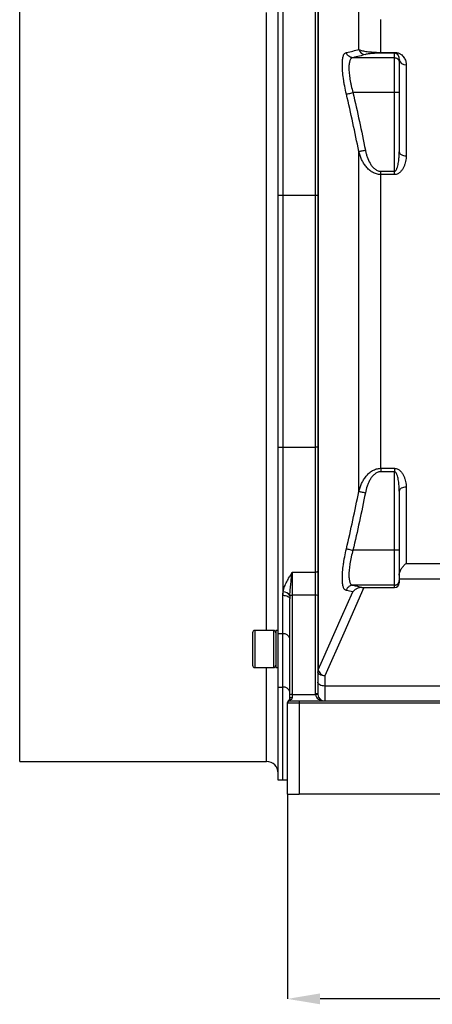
# Model space of a CAD drawing. Header units: millimetres. Extents: x 5 to 589, y 5 to 415.
# Tile 11 of 17: x 364 to 409, y 244 to 349. Entities that reach past the tile are written whole.
import ezdxf

# ---------------------------------------------------------------- set-up
doc = ezdxf.new("R2010")
doc.units = ezdxf.units.MM
doc.header["$PDSIZE"] = -1
doc.layers.add('QUOTE', color=1, linetype='Continuous')
doc.styles.add('SLDTEXTSTYLE0', font='TXT', dxfattribs={"width": 0.75})
doc.dimstyles.new('SLDDIMSTYLE0', dxfattribs={"dimtxt": 3.5, "dimasz": 3.5, "dimexe": 0, "dimexo": 0.0625, "dimgap": 0.875, "dimtad": 1, "dimdec": 1, "dimlfac": 4, "dimrnd": 1e-09, "dimzin": 12, "dimdsep": 46, "dimtxsty": 'SLDTEXTSTYLE0', "dimsah": 1, "dimcen": 0.09, "dimadec": 0, "dimazin": 3, "dimtfac": 1, "dimtdec": 3, "dimtofl": 0, "dimtmove": 0, "dimatfit": 3, "dimfxl": 1, "dimfrac": 2, "dimtolj": 1, "dimtzin": 12, "dimarcsym": 0})

# ---------------------------------------------------------------- blocks, each defined once
blk = doc.blocks.new('_D_3')
at = {"layer": 'Defpoints', "color": 0}
for p in [(393.12, 266.26), (483.12, 266.26), (393.12, 244.26)]:
    blk.add_point(p, dxfattribs=at)
at = {"layer": 'QUOTE', "color": 0, "lineweight": -2}
for p, q in [((393.12, 266.2), (393.12, 244.26)), ((483.12, 266.2), (483.12, 244.26)), ((479.62, 244.26), (396.62, 244.26))]:
    blk.add_line(p, q, dxfattribs=at)
at = {"layer": 'QUOTE', "color": 0}
for points in [[(396.62, 244.85), (396.62, 243.68), (393.12, 244.26)], [(479.62, 244.85), (479.62, 243.68), (483.12, 244.26)]]:
    blk.add_solid(points, dxfattribs=at)
at = {"layer": 'QUOTE', "color": 0, "insert": (439.43, 248.64), "char_height": 3.5, "attachment_point": 2, "style": 'SLDTEXTSTYLE0'}
blk.add_mtext('\\A1;360', dxfattribs=at)

msp = doc.modelspace()

# ---------------------------------------------------------------- linework, layer by layer
at = {"color": 7}
for p, q in [((364.369, 317.012), (364.369, 364.262)), ((396.414, 362.856), (396.414, 279.598)), ((400.775, 346.22), (400.775, 351.085)), ((390.869, 317.012), (390.869, 350.191)), ((392.119, 330.53), (392.119, 350.561)), ((392.619, 350.561), (392.619, 330.53)), ((396.119, 330.53), (396.119, 350.561)), ((396.369, 350.394), (396.369, 330.53)), ((403.124, 345.909), (403.124, 349.438)), ((403.124, 345.909), (404.619, 345.909)), ((403.124, 345.827), (403.124, 345.909)), ((404.619, 345.827), (403.124, 345.827)), ((404.619, 345.827), (404.619, 345.909)), ((404.619, 345.334), (404.619, 345.827)), ((404.619, 345.334), (400.146, 345.334)), ((404.619, 341.584), (404.619, 345.334)), ((405.119, 345.197), (405.119, 344.834)), ((405.119, 344.834), (405.119, 341.584)), ((405.869, 344.561), (405.869, 334.809)), ((404.619, 341.584), (400.146, 341.584)), ((405.119, 341.584), (404.619, 341.584)), ((404.619, 333.149), (404.619, 341.584)), ((405.119, 341.584), (405.119, 335.22)), ((400.775, 298.757), (400.775, 335.268)), ((403.124, 332.785), (403.124, 333.149)), ((403.124, 333.149), (404.619, 333.149)), ((404.619, 332.785), (404.619, 333.149)), ((403.124, 301.24), (403.124, 332.785)), ((404.619, 332.785), (403.124, 332.785)), ((392.619, 330.53), (392.119, 330.53)), ((392.119, 303.495), (392.119, 330.53)), ((392.619, 330.53), (392.619, 303.495)), ((396.119, 330.53), (392.619, 330.53)), ((396.119, 303.495), (396.119, 330.53)), ((396.369, 330.53), (396.119, 330.53)), ((396.369, 330.53), (396.369, 303.495)), ((364.369, 269.762), (364.369, 317.012)), ((390.869, 283.834), (390.869, 317.012)), ((392.119, 303.495), (392.619, 303.495)), ((392.119, 283.464), (392.119, 303.495)), ((392.619, 303.495), (392.619, 287.606)), ((392.619, 303.495), (396.119, 303.495)), ((396.119, 290.083), (396.119, 303.495)), ((396.369, 303.495), (396.119, 303.495)), ((396.369, 303.495), (396.369, 290.195)), ((403.124, 301.24), (404.619, 301.24)), ((403.124, 301.24), (403.124, 300.876)), ((404.619, 300.876), (403.124, 300.876)), ((404.619, 301.24), (404.619, 300.876)), ((404.619, 292.44), (404.619, 300.876)), ((405.119, 298.805), (405.119, 292.44)), ((405.869, 299.216), (405.869, 291.036)), ((404.619, 292.44), (400.146, 292.44)), ((405.119, 292.44), (404.619, 292.44)), ((404.619, 288.69), (404.619, 292.44)), ((405.119, 292.44), (405.119, 289.19)), ((405.869, 291.036), (412.852, 291.036)), ((393.619, 290.083), (396.119, 290.083)), ((393.619, 290.083), (393.619, 287.601)), ((396.119, 287.601), (396.119, 290.083)), ((396.369, 290.195), (396.369, 287.589)), ((404.619, 288.69), (400.146, 288.69)), ((404.619, 288.444), (404.619, 288.69)), ((412.896, 289.32), (405.119, 289.32)), ((405.119, 289.19), (405.119, 288.927)), ((401.332, 288.444), (404.619, 288.444)), ((392.619, 283.464), (392.619, 287.606)), ((393.369, 276.922), (393.369, 287.209)), ((393.619, 287.601), (393.619, 276.944)), ((396.119, 287.601), (393.619, 287.601)), ((396.119, 277.035), (396.119, 287.601)), ((396.369, 287.589), (396.369, 277.012)), ((389.369, 283.584), (389.369, 281.834)), ((391.619, 283.834), (389.619, 283.834)), ((389.619, 283.834), (389.619, 281.834)), ((391.619, 283.834), (391.619, 281.834)), ((392.103, 283.834), (391.869, 283.834)), ((391.869, 283.834), (391.869, 279.834)), ((392.619, 283.464), (392.119, 283.464)), ((392.119, 277.732), (392.119, 283.464)), ((392.619, 277.732), (392.619, 283.464)), ((389.369, 281.834), (389.369, 280.084)), ((389.619, 281.834), (389.619, 279.834)), ((391.619, 281.834), (391.619, 279.834)), ((389.619, 279.834), (391.619, 279.834)), ((390.869, 269.762), (390.869, 279.834)), ((391.869, 279.834), (392.119, 279.834)), ((397.119, 278.96), (397.119, 277.862)), ((392.119, 277.732), (392.619, 277.732)), ((392.119, 267.762), (392.119, 277.732)), ((392.619, 267.762), (392.619, 277.732)), ((397.119, 277.862), (397.119, 276.262)), ((421.869, 277.862), (397.119, 277.862)), ((393.119, 276.029), (393.119, 276.079)), ((393.119, 266.262), (393.119, 276.029)), ((394.369, 276.012), (393.14, 276.012)), ((393.369, 276.512), (393.369, 276.922)), ((393.369, 276.313), (393.369, 276.275)), ((393.386, 276.262), (394.369, 276.262)), ((393.619, 276.944), (393.619, 276.637)), ((393.619, 276.944), (396.123, 276.944)), ((394.369, 276.262), (394.369, 276.012)), ((394.369, 276.262), (481.869, 276.262)), ((394.369, 276.012), (394.369, 266.262)), ((481.869, 276.012), (394.369, 276.012)), ((364.369, 269.762), (390.869, 269.762)), ((392.619, 267.762), (392.119, 267.762)), ((393.119, 266.262), (394.369, 266.262)), ((425.619, 266.262), (394.369, 266.262))]:
    msp.add_line(p, q, dxfattribs=at)
at = {"color": 7, "flags": 128}
for points in [[(399.441, 341.419), (399.482, 341.428), (399.54, 341.442), (399.614, 341.459), (399.702, 341.48), (399.803, 341.504), (399.912, 341.529), (400.027, 341.556), (400.146, 341.584)], [(400.775, 335.268), (400.818, 335.276), (400.877, 335.288), (400.952, 335.302), (401.041, 335.319), (401.14, 335.339), (401.249, 335.36), (401.363, 335.382), (401.48, 335.405)], [(405.119, 335.22), (405.133, 335.139), (405.176, 335.062), (405.245, 334.991), (405.339, 334.929), (405.452, 334.878), (405.582, 334.84), (405.723, 334.817), (405.869, 334.809)], [(400.775, 298.757), (400.818, 298.749), (400.877, 298.737), (400.952, 298.723), (401.041, 298.705), (401.14, 298.686), (401.249, 298.665), (401.363, 298.643), (401.48, 298.62)], [(405.869, 299.216), (405.723, 299.208), (405.582, 299.185), (405.452, 299.147), (405.339, 299.096), (405.245, 299.033), (405.176, 298.962), (405.133, 298.885), (405.119, 298.805)], [(399.441, 292.606), (399.482, 292.597), (399.54, 292.583), (399.614, 292.565), (399.702, 292.545), (399.803, 292.521), (399.912, 292.496), (400.027, 292.468), (400.146, 292.44)], [(396.369, 290.195), (396.364, 290.173), (396.35, 290.152), (396.327, 290.133), (396.296, 290.116), (396.258, 290.102), (396.215, 290.092), (396.168, 290.085), (396.119, 290.083)], [(396.414, 279.598), (396.882, 280.651), (398.934, 285.27), (400.135, 287.973)], [(401.332, 288.444), (399.156, 283.545), (397.119, 278.96)], [(392.619, 287.606), (392.765, 287.598), (392.906, 287.576), (393.036, 287.539), (393.149, 287.49), (393.243, 287.429), (393.312, 287.361), (393.355, 287.286), (393.369, 287.209)], [(397.119, 278.96), (396.973, 278.969), (396.832, 278.993), (396.702, 279.033), (396.589, 279.086), (396.495, 279.151), (396.426, 279.226), (396.383, 279.307), (396.369, 279.39)], [(397.119, 277.862), (396.973, 277.87), (396.832, 277.894), (396.702, 277.934), (396.589, 277.988), (396.495, 278.053), (396.426, 278.127), (396.383, 278.208), (396.369, 278.292)], [(393.369, 276.512), (393.374, 276.537), (393.388, 276.56), (393.411, 276.582), (393.442, 276.601), (393.48, 276.616), (393.523, 276.628), (393.57, 276.635), (393.619, 276.637)]]:
    msp.add_lwpolyline(points, dxfattribs=at)
at = {"color": 7}
for centre, radius, start, end in [((401.491, 346.439), 0.749, 197.00548, 269.15352), ((405.816, 345.259), 0.7, 185.10307, 274.32415), ((392.625, 287.079), 0.911, 34.30154, 88.19362), ((393.578, 285.489), 2.112, 88.88408, 95.43926), ((396.181, 286.324), 1.279, 81.56386, 92.793), ((389.619, 283.584), 0.25, 90, 180), ((391.619, 283.584), 0.25, 0, 90), ((392.723, 282.808), 0.665, 13.54281, 98.99565), ((389.619, 280.084), 0.25, 180, 270), ((391.619, 280.084), 0.25, 270, 0), ((396.876, 279.389), 0.507, 155.61885, 179.85305), ((397.28, 279.846), 0.9, 195.95636, 259.71498), ((392.723, 277.075), 0.665, 13.5429, 98.99518), ((393.361, 276.071), 0.242, 88.08457, 177.94542), ((393.369, 276.079), 0.25, 120, 180), ((393.367, 276.027), 0.248, 89.51232, 179.50259), ((393.388, 276.015), 0.248, 90.4957, 180.48939), ((393.328, 276.145), 0.172, 76.16564, 119.09455), ((393.557, 276.239), 0.708, 84.97998, 105.39394), ((396.181, 276.327), 0.711, 74.66452, 95.0022), ((396.248, 276.252), 0.703, 79.80482, 100.19518), ((397.119, 277.012), 0.75, 185.20829, 270), ((390.869, 268.512), 1.25, 0, 90)]:
    msp.add_arc(centre, radius, start, end, dxfattribs=at)
for centre, major_axis, ratio, start_param, end_param in [((404.619, 288.927), (0.5, 0), 0.9659264, 4.712389, 6.2831853), ((397.119, 277.012), (1, 0), 0.75, 3.2324944, 4.712389)]:
    msp.add_ellipse(centre, major_axis=major_axis, ratio=ratio, start_param=start_param, end_param=end_param, dxfattribs=at)
for points, knots in [([(399.441, 341.419), (399.373, 341.708), (399.313, 341.995), (399.233, 342.42), (399.208, 342.561), (399.163, 342.841), (399.142, 342.981), (399.086, 343.387), (399.058, 343.645), (399.035, 343.952), (399.03, 344.012), (399.023, 344.131), (399.02, 344.19), (399.013, 344.363), (399.01, 344.472), (399.01, 344.784), (399.019, 344.971), (399.056, 345.301), (399.084, 345.439), (399.138, 345.606), (399.159, 345.655), (399.204, 345.74), (399.229, 345.775), (399.308, 345.86), (399.369, 345.888), (399.437, 345.888)], [0, 0, 0, 0, 0.125, 0.125, 0.1875, 0.1875, 0.25, 0.25, 0.375, 0.375, 0.40625, 0.40625, 0.4375, 0.4375, 0.5, 0.5, 0.625, 0.625, 0.75, 0.75, 0.8125, 0.8125, 0.875, 0.875, 1, 1, 1, 1]), ([(400.137, 345.334), (400.058, 345.335), (399.98, 345.349), (399.83, 345.403), (399.76, 345.441), (399.666, 345.516), (399.636, 345.544), (399.583, 345.603), (399.558, 345.634), (399.514, 345.702), (399.494, 345.737), (399.461, 345.811), (399.447, 345.85), (399.437, 345.888)], [0, 0, 0, 0, 0.25, 0.25, 0.5, 0.5, 0.625, 0.625, 0.75, 0.75, 0.875, 0.875, 1, 1, 1, 1]), ([(400.775, 346.22), (400.846, 346.184), (400.942, 346.149), (401.125, 346.099), (401.193, 346.083), (401.344, 346.051), (401.428, 346.035), (401.615, 346.006), (401.717, 345.991), (401.887, 345.972), (401.946, 345.966), (402.069, 345.954), (402.134, 345.948), (402.267, 345.938), (402.337, 345.933), (402.483, 345.925), (402.559, 345.921), (402.714, 345.915), (402.795, 345.913), (402.958, 345.91), (403.041, 345.909), (403.124, 345.909)], [0, 0, 0, 0, 0.25, 0.25, 0.375, 0.375, 0.5, 0.5, 0.625, 0.625, 0.6875, 0.6875, 0.75, 0.75, 0.8125, 0.8125, 0.875, 0.875, 0.9375, 0.9375, 1, 1, 1, 1]), ([(403.124, 345.827), (403.055, 345.827), (402.986, 345.826), (402.853, 345.824), (402.79, 345.823), (402.67, 345.819), (402.613, 345.817), (402.507, 345.813), (402.457, 345.81), (402.317, 345.802), (402.234, 345.796), (402.085, 345.784), (402.018, 345.778), (401.838, 345.759), (401.743, 345.745), (401.587, 345.718), (401.526, 345.704), (401.48, 345.69)], [0, 0, 0, 0, 0.0625, 0.0625, 0.125, 0.125, 0.1875, 0.1875, 0.25, 0.25, 0.375, 0.375, 0.5, 0.5, 0.75, 0.75, 1, 1, 1, 1]), ([(404.619, 345.909), (404.687, 345.909), (404.754, 345.903), (404.881, 345.88), (404.939, 345.865), (405.048, 345.828), (405.098, 345.806), (405.189, 345.76), (405.231, 345.736), (405.348, 345.658), (405.414, 345.602), (405.528, 345.487), (405.578, 345.426), (405.664, 345.302), (405.7, 345.238), (405.762, 345.109), (405.787, 345.043), (405.848, 344.842), (405.869, 344.704), (405.869, 344.561)], [0, 0, 0, 0, 0.0625, 0.0625, 0.125, 0.125, 0.1875, 0.1875, 0.25, 0.25, 0.375, 0.375, 0.5, 0.5, 0.625, 0.625, 0.75, 0.75, 1, 1, 1, 1]), ([(405.119, 345.224), (405.119, 345.282), (405.112, 345.338), (405.085, 345.448), (405.065, 345.502), (405.023, 345.581), (405.006, 345.607), (404.967, 345.658), (404.945, 345.684), (404.904, 345.721), (404.889, 345.733), (404.856, 345.757), (404.837, 345.769), (404.794, 345.791), (404.77, 345.802), (404.723, 345.816), (404.705, 345.821), (404.665, 345.827), (404.643, 345.829), (404.619, 345.829)], [0, 0, 0, 0, 0.25, 0.25, 0.5, 0.5, 0.625, 0.625, 0.75, 0.75, 0.8125, 0.8125, 0.875, 0.875, 0.9375, 0.9375, 0.96875, 0.96875, 1, 1, 1, 1]), ([(405.119, 345.197), (405.119, 345.256), (405.112, 345.314), (405.086, 345.428), (405.066, 345.483), (405.024, 345.565), (405.008, 345.592), (404.97, 345.644), (404.948, 345.67), (404.895, 345.721), (404.865, 345.746), (404.803, 345.782), (404.779, 345.794), (404.733, 345.81), (404.717, 345.815), (404.674, 345.823), (404.648, 345.827), (404.619, 345.827)], [0, 0, 0, 0, 0.25, 0.25, 0.5, 0.5, 0.625, 0.625, 0.75, 0.75, 0.875, 0.875, 0.9375, 0.9375, 0.96875, 0.96875, 1, 1, 1, 1]), ([(400.146, 345.334), (400.078, 345.334), (400.017, 345.311), (399.937, 345.241), (399.912, 345.212), (399.866, 345.141), (399.846, 345.1), (399.791, 344.96), (399.762, 344.845), (399.724, 344.567), (399.715, 344.41), (399.715, 344.147), (399.717, 344.055), (399.727, 343.862), (399.734, 343.761), (399.763, 343.451), (399.791, 343.234), (399.846, 342.892), (399.867, 342.775), (399.913, 342.54), (399.938, 342.422), (400.018, 342.065), (400.078, 341.826), (400.146, 341.584)], [0, 0, 0, 0, 0.125, 0.125, 0.1875, 0.1875, 0.25, 0.25, 0.375, 0.375, 0.5, 0.5, 0.5625, 0.5625, 0.625, 0.625, 0.75, 0.75, 0.8125, 0.8125, 0.875, 0.875, 1, 1, 1, 1]), ([(404.619, 345.334), (404.652, 345.334), (404.685, 345.331), (404.748, 345.318), (404.78, 345.309), (404.841, 345.284), (404.869, 345.268), (404.924, 345.232), (404.949, 345.211), (405.019, 345.142), (405.056, 345.086), (405.106, 344.966), (405.119, 344.899), (405.119, 344.834)], [0, 0, 0, 0, 0.125, 0.125, 0.25, 0.25, 0.375, 0.375, 0.5, 0.5, 0.75, 0.75, 1, 1, 1, 1]), ([(403.124, 332.785), (403.046, 332.785), (402.969, 332.791), (402.816, 332.813), (402.74, 332.829), (402.516, 332.895), (402.376, 332.957), (402.109, 333.113), (401.985, 333.205), (401.814, 333.358), (401.76, 333.411), (401.654, 333.522), (401.603, 333.58), (401.459, 333.758), (401.372, 333.882), (401.214, 334.139), (401.142, 334.272), (401.014, 334.546), (400.956, 334.687), (400.855, 334.974), (400.812, 335.12), (400.775, 335.268)], [0, 0, 0, 0, 0.0625, 0.0625, 0.125, 0.125, 0.25, 0.25, 0.375, 0.375, 0.4375, 0.4375, 0.5, 0.5, 0.625, 0.625, 0.75, 0.75, 0.875, 0.875, 1, 1, 1, 1]), ([(401.48, 335.405), (401.503, 335.283), (401.531, 335.161), (401.596, 334.921), (401.632, 334.801), (401.755, 334.45), (401.855, 334.224), (402.042, 333.902), (402.112, 333.797), (402.266, 333.602), (402.35, 333.511), (402.493, 333.389), (402.543, 333.351), (402.648, 333.283), (402.702, 333.253), (402.817, 333.203), (402.877, 333.183), (402.999, 333.156), (403.061, 333.149), (403.124, 333.149)], [0, 0, 0, 0, 0.125, 0.125, 0.25, 0.25, 0.5, 0.5, 0.625, 0.625, 0.75, 0.75, 0.8125, 0.8125, 0.875, 0.875, 0.9375, 0.9375, 1, 1, 1, 1]), ([(404.619, 333.149), (404.643, 333.149), (404.666, 333.157), (404.707, 333.182), (404.724, 333.198), (404.771, 333.25), (404.795, 333.29), (404.839, 333.373), (404.857, 333.415), (404.89, 333.501), (404.905, 333.545), (404.945, 333.676), (404.968, 333.766), (405.006, 333.946), (405.023, 334.036), (405.066, 334.308), (405.086, 334.49), (405.112, 334.855), (405.119, 335.037), (405.119, 335.22)], [0, 0, 0, 0, 0.03125, 0.03125, 0.0625, 0.0625, 0.125, 0.125, 0.1875, 0.1875, 0.25, 0.25, 0.375, 0.375, 0.5, 0.5, 0.75, 0.75, 1, 1, 1, 1]), ([(405.869, 334.809), (405.869, 334.606), (405.848, 334.405), (405.784, 334.105), (405.757, 334.006), (405.692, 333.807), (405.654, 333.709), (405.563, 333.516), (405.511, 333.421), (405.39, 333.24), (405.323, 333.154), (405.204, 333.036), (405.161, 332.999), (405.069, 332.929), (405.02, 332.898), (404.914, 332.845), (404.858, 332.823), (404.742, 332.793), (404.68, 332.785), (404.619, 332.785)], [0, 0, 0, 0, 0.25, 0.25, 0.375, 0.375, 0.5, 0.5, 0.625, 0.625, 0.75, 0.75, 0.8125, 0.8125, 0.875, 0.875, 0.9375, 0.9375, 1, 1, 1, 1]), ([(400.775, 298.757), (400.848, 299.053), (400.948, 299.338), (401.139, 299.746), (401.21, 299.879), (401.369, 300.138), (401.457, 300.265), (401.65, 300.502), (401.755, 300.615), (401.985, 300.82), (402.108, 300.911), (402.307, 301.028), (402.376, 301.063), (402.518, 301.125), (402.59, 301.152), (402.739, 301.195), (402.815, 301.212), (402.969, 301.234), (403.046, 301.24), (403.124, 301.24)], [0, 0, 0, 0, 0.25, 0.25, 0.375, 0.375, 0.5, 0.5, 0.625, 0.625, 0.75, 0.75, 0.8125, 0.8125, 0.875, 0.875, 0.9375, 0.9375, 1, 1, 1, 1]), ([(403.124, 300.876), (403.061, 300.876), (402.999, 300.869), (402.875, 300.842), (402.816, 300.822), (402.702, 300.772), (402.647, 300.741), (402.541, 300.673), (402.492, 300.635), (402.351, 300.514), (402.266, 300.423), (402.111, 300.226), (402.042, 300.122), (401.916, 299.906), (401.86, 299.795), (401.758, 299.569), (401.713, 299.454), (401.591, 299.104), (401.527, 298.865), (401.48, 298.62)], [0, 0, 0, 0, 0.0625, 0.0625, 0.125, 0.125, 0.1875, 0.1875, 0.25, 0.25, 0.375, 0.375, 0.5, 0.5, 0.625, 0.625, 0.75, 0.75, 1, 1, 1, 1]), ([(404.619, 301.24), (404.68, 301.24), (404.74, 301.232), (404.857, 301.202), (404.914, 301.18), (405.018, 301.127), (405.068, 301.096), (405.16, 301.027), (405.203, 300.99), (405.322, 300.871), (405.391, 300.784), (405.512, 300.603), (405.563, 300.509), (405.653, 300.317), (405.692, 300.219), (405.757, 300.02), (405.784, 299.92), (405.848, 299.62), (405.869, 299.419), (405.869, 299.216)], [0, 0, 0, 0, 0.0625, 0.0625, 0.125, 0.125, 0.1875, 0.1875, 0.25, 0.25, 0.375, 0.375, 0.5, 0.5, 0.625, 0.625, 0.75, 0.75, 1, 1, 1, 1]), ([(405.119, 298.805), (405.119, 298.988), (405.112, 299.17), (405.086, 299.535), (405.066, 299.717), (405.023, 299.989), (405.006, 300.079), (404.968, 300.259), (404.945, 300.348), (404.891, 300.524), (404.86, 300.611), (404.795, 300.735), (404.771, 300.775), (404.725, 300.826), (404.707, 300.843), (404.667, 300.868), (404.643, 300.876), (404.619, 300.876)], [0, 0, 0, 0, 0.25, 0.25, 0.5, 0.5, 0.625, 0.625, 0.75, 0.75, 0.875, 0.875, 0.9375, 0.9375, 0.96875, 0.96875, 1, 1, 1, 1]), ([(399.437, 288.136), (399.369, 288.137), (399.308, 288.165), (399.229, 288.25), (399.204, 288.285), (399.159, 288.37), (399.138, 288.419), (399.084, 288.586), (399.056, 288.724), (399.019, 289.054), (399.01, 289.241), (399.01, 289.553), (399.013, 289.662), (399.02, 289.834), (399.023, 289.893), (399.03, 290.013), (399.035, 290.073), (399.058, 290.38), (399.086, 290.638), (399.142, 291.044), (399.163, 291.184), (399.208, 291.464), (399.233, 291.605), (399.313, 292.03), (399.373, 292.317), (399.441, 292.606)], [0, 0, 0, 0, 0.125, 0.125, 0.1875, 0.1875, 0.25, 0.25, 0.375, 0.375, 0.5, 0.5, 0.5625, 0.5625, 0.59375, 0.59375, 0.625, 0.625, 0.75, 0.75, 0.8125, 0.8125, 0.875, 0.875, 1, 1, 1, 1]), ([(400.146, 292.44), (400.078, 292.199), (400.018, 291.959), (399.938, 291.603), (399.913, 291.485), (399.867, 291.25), (399.846, 291.133), (399.791, 290.791), (399.763, 290.574), (399.734, 290.264), (399.727, 290.163), (399.717, 289.97), (399.715, 289.878), (399.715, 289.615), (399.724, 289.457), (399.762, 289.18), (399.791, 289.065), (399.846, 288.925), (399.866, 288.884), (399.912, 288.813), (399.937, 288.784), (400.017, 288.714), (400.078, 288.69), (400.146, 288.69)], [0, 0, 0, 0, 0.125, 0.125, 0.1875, 0.1875, 0.25, 0.25, 0.375, 0.375, 0.4375, 0.4375, 0.5, 0.5, 0.625, 0.625, 0.75, 0.75, 0.8125, 0.8125, 0.875, 0.875, 1, 1, 1, 1]), ([(405.119, 289.769), (405.119, 289.837), (405.127, 289.904), (405.155, 290.038), (405.176, 290.104), (405.224, 290.231), (405.252, 290.292), (405.315, 290.411), (405.349, 290.467), (405.421, 290.574), (405.458, 290.625), (405.536, 290.721), (405.577, 290.767), (405.659, 290.853), (405.7, 290.894), (405.784, 290.969), (405.827, 291.004), (405.869, 291.036)], [0, 0, 0, 0, 0.125, 0.125, 0.25, 0.25, 0.375, 0.375, 0.5, 0.5, 0.625, 0.625, 0.75, 0.75, 0.875, 0.875, 1, 1, 1, 1]), ([(392.654, 287.989), (392.687, 288.175), (392.741, 288.354), (392.874, 288.709), (392.953, 288.883), (393.126, 289.229), (393.22, 289.4), (393.367, 289.657), (393.417, 289.742), (393.493, 289.87), (393.518, 289.912), (393.568, 289.998), (393.594, 290.041), (393.619, 290.083)], [0, 0, 0, 0, 0.25, 0.25, 0.5, 0.5, 0.75, 0.75, 0.875, 0.875, 0.9375, 0.9375, 1, 1, 1, 1]), ([(393.378, 287.592), (393.387, 287.809), (393.402, 288.024), (393.438, 288.449), (393.458, 288.66), (393.502, 289.077), (393.524, 289.284), (393.56, 289.588), (393.571, 289.688), (393.589, 289.838), (393.595, 289.887), (393.607, 289.986), (393.613, 290.035), (393.619, 290.083)], [0, 0, 0, 0, 0.25, 0.25, 0.5, 0.5, 0.75, 0.75, 0.875, 0.875, 0.9375, 0.9375, 1, 1, 1, 1]), ([(400.137, 288.69), (400.058, 288.689), (399.98, 288.676), (399.83, 288.622), (399.76, 288.583), (399.666, 288.509), (399.636, 288.481), (399.583, 288.422), (399.558, 288.391), (399.514, 288.323), (399.494, 288.287), (399.461, 288.214), (399.447, 288.175), (399.437, 288.136)], [0, 0, 0, 0, 0.25, 0.25, 0.5, 0.5, 0.625, 0.625, 0.75, 0.75, 0.875, 0.875, 1, 1, 1, 1]), ([(404.619, 288.69), (404.652, 288.69), (404.685, 288.694), (404.748, 288.706), (404.78, 288.716), (404.841, 288.741), (404.869, 288.756), (404.924, 288.793), (404.949, 288.814), (405.019, 288.883), (405.056, 288.939), (405.106, 289.059), (405.119, 289.125), (405.119, 289.19)], [0, 0, 0, 0, 0.125, 0.125, 0.25, 0.25, 0.375, 0.375, 0.5, 0.5, 0.75, 0.75, 1, 1, 1, 1]), ([(401.095, 288.446), (401.027, 288.447), (400.966, 288.442), (400.85, 288.423), (400.796, 288.409), (400.696, 288.378), (400.65, 288.361), (400.563, 288.322), (400.523, 288.301), (400.409, 288.235), (400.343, 288.187), (400.256, 288.11), (400.23, 288.084), (400.18, 288.03), (400.156, 288.002), (400.135, 287.973)], [0, 0, 0, 0, 0.125, 0.125, 0.25, 0.25, 0.375, 0.375, 0.5, 0.5, 0.75, 0.75, 0.875, 0.875, 1, 1, 1, 1]), ([(393.244, 276.296), (393.274, 276.313), (393.302, 276.337), (393.337, 276.388), (393.348, 276.408), (393.363, 276.455), (393.369, 276.481), (393.369, 276.512)], [0, 0, 0, 0, 0.5, 0.5, 0.75, 0.75, 1, 1, 1, 1]), ([(393.619, 276.637), (393.619, 276.595), (393.61, 276.557), (393.579, 276.487), (393.559, 276.456), (393.489, 276.377), (393.43, 276.339), (393.369, 276.313)], [0, 0, 0, 0, 0.25, 0.25, 0.5, 0.5, 1, 1, 1, 1])]:
    msp.add_open_spline(points, degree=3, knots=knots, dxfattribs=at)
for points in [[(399.437, 345.888), (399.932, 345.998), (400.384, 346.109), (400.775, 346.22)], [(401.48, 345.69), (401.088, 345.571), (400.635, 345.453), (400.137, 345.334)], [(400.137, 345.334), (400.14, 345.334), (400.143, 345.334), (400.146, 345.334)], [(400.146, 341.584), (400.628, 339.533), (401.077, 337.474), (401.48, 335.405)], [(400.775, 335.268), (400.372, 337.327), (399.923, 339.377), (399.441, 341.419)], [(399.441, 292.606), (399.923, 294.648), (400.372, 296.698), (400.775, 298.757)], [(401.48, 298.62), (401.077, 296.551), (400.628, 294.492), (400.146, 292.44)], [(400.146, 288.69), (400.143, 288.69), (400.14, 288.69), (400.137, 288.69)], [(400.137, 288.69), (400.479, 288.609), (400.8, 288.528), (401.095, 288.446)], [(392.619, 287.606), (392.619, 287.734), (392.631, 287.862), (392.654, 287.989)], [(400.135, 287.973), (399.914, 288.028), (399.681, 288.082), (399.437, 288.136)], [(401.095, 288.446), (401.172, 288.445), (401.251, 288.444), (401.332, 288.444)], [(393.378, 287.592), (393.372, 287.464), (393.369, 287.337), (393.369, 287.209)], [(393.14, 276.012), (393.126, 276.012), (393.119, 276.018), (393.119, 276.029)], [(393.369, 276.275), (393.369, 276.267), (393.375, 276.262), (393.386, 276.262)], [(396.123, 276.944), (396.12, 276.975), (396.119, 277.005), (396.119, 277.035)], [(396.369, 277.012), (396.369, 276.99), (396.37, 276.967), (396.372, 276.944)], [(393.119, 267.762), (392.977, 267.762), (392.797, 267.762), (392.619, 267.762)]]:
    msp.add_open_spline(points, degree=3, dxfattribs=at)

# ---------------------------------------------------------------- dimensions: what is measured, and where the dimension line sits
at = {"layer": 'QUOTE'}
dim = msp.add_linear_dim(base=(393.119, 244.262), p1=(483.119, 266.262), p2=(393.119, 266.262), dimstyle='SLDDIMSTYLE0', dxfattribs=at)
dim.commit()
dim.dimension.update_dxf_attribs({"geometry": '_D_3', "text_midpoint": (439.431, 244.262), "dimtype": 160})

doc.saveas('drawing.dxf')
